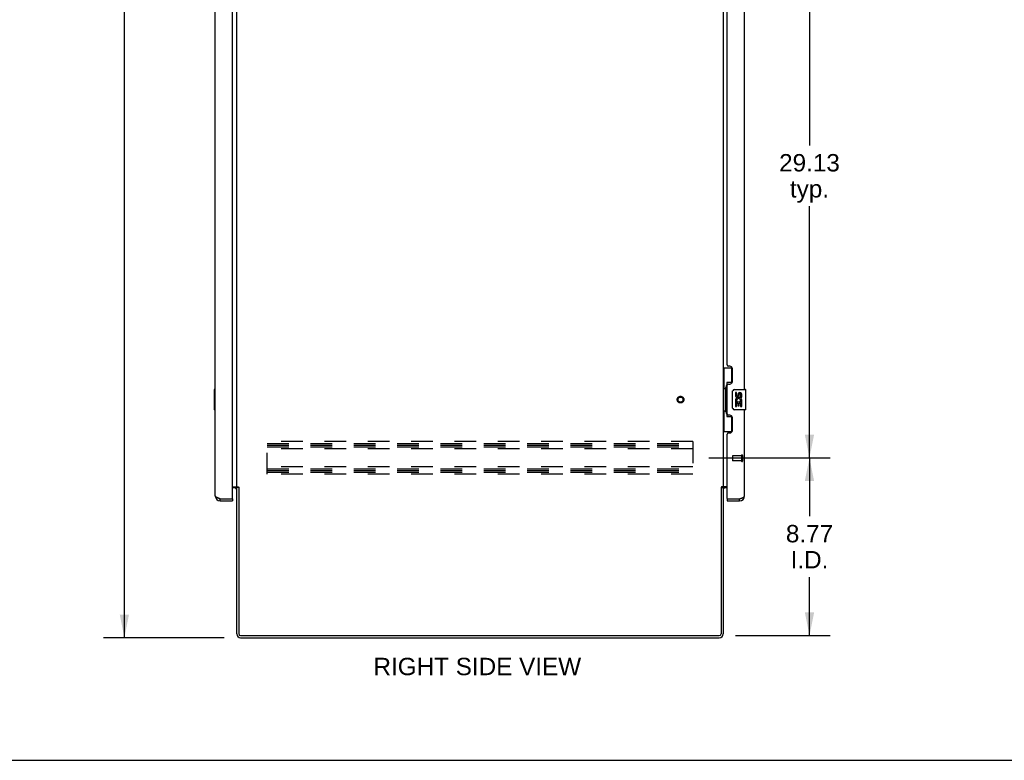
# Model space of a CAD drawing. Header units: inches. Extents: x 0 to 194, y 0 to 126.
# Tile 10 of 16: x 97 to 146, y 0 to 37. Entities that reach past the tile are written whole.
import ezdxf

# ---------------------------------------------------------------- set-up
doc = ezdxf.new("R2010")
doc.units = ezdxf.units.IN
doc.header["$LTSCALE"] = 10.686912
doc.header["$MEASUREMENT"] = 0
doc.linetypes.add('HIDDEN', pattern=[0.2, 0.1, -0.1])
doc.layers.get('0').update_dxf_attribs({"linetype": 'CONTINUOUS'})
for name, color, linetype in [('02___PRT_ALL_AXES', 7, 'CONTINUOUS'), ('DEFAULT_2', 8, 'HIDDEN'), ('DIMENSIONS', 7, 'CONTINUOUS')]:
    doc.layers.add(name, color=color, linetype=linetype)
doc.styles.get("Standard").update_dxf_attribs({"font": 'arial.ttf'})
doc.dimstyles.new('DIMSTYLE_1', dxfattribs={"dimtxt": 0.857239, "dimasz": 1.142985, "dimexe": 0.09, "dimexo": 0.07, "dimgap": 0.0375, "dimtad": 0, "dimtih": 1, "dimtoh": 1, "dimzin": 4, "dimdsep": 46, "dimtxsty": 'Standard', "dimblk": '_FILLED', "dimblk1": '_FILLED', "dimblk2": '_FILLED', "dimcen": 0.09, "dimazin": 1, "dimtfac": 1, "dimtofl": 0, "dimtmove": 0, "dimatfit": 3, "dimldrblk": '_FILLED', "dimfxl": 0, "dimtolj": 1, "dimtzin": 4, "dimarcsym": 0})

# ---------------------------------------------------------------- blocks, each defined once
blk = doc.blocks.new('_FILLED')
at = {"color": 0, "linetype": 'ByBlock'}
blk.add_solid([(0, 0), (-1, 0.2), (-1, -0.2)], dxfattribs=at)
blk = doc.blocks.new('*D6')
at = {"layer": 'DIMENSIONS', "color": 2, "linetype": 'Continuous'}
for p, q in [((107.249, 78.049), (101.29, 78.049)), ((102.318, 78.049), (102.318, 42.906)), ((102.318, 6.049), (102.318, 41.192)), ((107.249, 6.049), (101.29, 6.049))]:
    blk.add_line(p, q, dxfattribs=at)
at = {"layer": 'DIMENSIONS', "color": 2, "linetype": 'Continuous', "xscale": 1.1429852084, "yscale": 1.1429852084, "zscale": 1.1429852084}
for p, rotation in [((102.318, 78.049), 90), ((102.318, 6.049), 270)]:
    blk.add_blockref('_FILLED', p, dxfattribs=dict(at, rotation=rotation))
at = {"layer": 'DIMENSIONS', "color": 2, "linetype": 'Continuous', "insert": (102.318, 42.478), "char_height": 0.8572, "width": 2.99556, "attachment_point": 2, "line_spacing_factor": 0.9}
blk.add_mtext('72.00', dxfattribs=at)
blk = doc.blocks.new('*D11')
at = {"layer": 'DIMENSIONS', "color": 2, "linetype": 'Continuous'}
for p, q in [((131.16, 44.049), (137.147, 44.049)), ((136.119, 44.049), (136.119, 30.344)), ((136.119, 14.924), (136.119, 27.344)), ((131.16, 14.924), (137.147, 14.924))]:
    blk.add_line(p, q, dxfattribs=at)
at = {"layer": 'DIMENSIONS', "color": 2, "linetype": 'Continuous', "xscale": 1.1429852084, "yscale": 1.1429852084, "zscale": 1.1429852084}
for p, rotation in [((136.119, 44.049), 90), ((136.119, 14.924), 270)]:
    blk.add_blockref('_FILLED', p, dxfattribs=dict(at, rotation=rotation))
at = {"layer": 'DIMENSIONS', "color": 2, "linetype": 'Continuous', "insert": (136.119, 29.915), "char_height": 0.8572, "width": 2.99556, "attachment_point": 2, "line_spacing_factor": 0.9}
blk.add_mtext('29.13\\Ptyp.', dxfattribs=at)
blk = doc.blocks.new('*D12')
at = {"layer": 'DIMENSIONS', "color": 2, "linetype": 'Continuous'}
for p, q in [((131.16, 14.924), (137.147, 14.924)), ((136.119, 14.924), (136.119, 12.043)), ((136.119, 6.153), (136.119, 9.042)), ((132.466, 6.153), (137.147, 6.153))]:
    blk.add_line(p, q, dxfattribs=at)
at = {"layer": 'DIMENSIONS', "color": 2, "linetype": 'Continuous', "xscale": 1.1429852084, "yscale": 1.1429852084, "zscale": 1.1429852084}
for p, rotation in [((136.119, 14.924), 90), ((136.119, 6.153), 270)]:
    blk.add_blockref('_FILLED', p, dxfattribs=dict(at, rotation=rotation))
at = {"layer": 'DIMENSIONS', "color": 2, "linetype": 'Continuous', "insert": (136.119, 11.614), "char_height": 0.8572, "width": 2.32952, "attachment_point": 2, "line_spacing_factor": 0.9}
blk.add_mtext('8.77\\PI.D.', dxfattribs=at)

msp = doc.modelspace()

# ---------------------------------------------------------------- linework, layer by layer
at = {"color": 3, "linetype": 'Continuous'}
for p, q in [((106.802, 13.046), (106.802, 75.053)), ((107.656, 12.923), (107.656, 75.175)), ((107.86, 13.497), (107.86, 74.601)), ((131.86, 74.601), (131.86, 13.497)), ((132.918, 18.299), (132.918, 43.549)), ((132.064, 19.507), (132.064, 42.342)), ((132.184, 19.447), (132.124, 19.447)), ((132.314, 18.697), (132.314, 19.317)), ((132.064, 17.092), (132.064, 18.507)), ((132.124, 18.567), (132.184, 18.567)), ((132.184, 17.032), (132.124, 17.032)), ((132.918, 13.046), (132.918, 17.299)), ((132.314, 16.282), (132.314, 16.902)), ((132.064, 12.923), (132.064, 16.092)), ((132.124, 16.152), (132.184, 16.152)), ((107.656, 13.497), (107.932, 13.497)), ((107.775, 13.445), (107.656, 13.445)), ((107.86, 6.238), (107.86, 13.466)), ((107.949, 13.482), (107.955, 13.476)), ((107.964, 13.467), (107.964, 6.243)), ((131.756, 13.467), (131.756, 6.243)), ((132.064, 13.497), (131.788, 13.497)), ((131.86, 13.466), (131.86, 6.238)), ((132.064, 13.445), (131.945, 13.445)), ((107.049, 12.903), (107.636, 12.903)), ((107.049, 12.799), (107.656, 12.799)), ((132.064, 12.799), (132.672, 12.799)), ((132.084, 12.903), (132.672, 12.903)), ((132.672, 12.903), (132.701, 12.914)), ((108.049, 6.049), (131.671, 6.049)), ((108.054, 6.153), (131.666, 6.153))]:
    msp.add_line(p, q, dxfattribs=at)
at = {"color": 7, "linetype": 'Continuous'}
for p, q in [((131.86, 19.374), (132.301, 19.374)), ((131.899, 19.374), (131.899, 18.349)), ((132.264, 19.374), (132.264, 18.594)), ((132.264, 18.639), (132.037, 18.639)), ((132.037, 18.639), (132.037, 16.959)), ((106.742, 18.284), (106.742, 17.314)), ((106.802, 18.299), (106.757, 18.299)), ((106.789, 18.199), (106.789, 17.399)), ((131.878, 18.349), (132, 18.349)), ((131.878, 18.349), (131.878, 17.249)), ((132, 18.38), (132, 18.4)), ((132, 17.249), (132, 18.349)), ((132.323, 17.399), (132.323, 18.199)), ((132.423, 18.299), (132.963, 18.299)), ((132.978, 17.314), (132.978, 18.284)), ((106.757, 17.299), (106.802, 17.299)), ((131.878, 17.249), (132, 17.249)), ((131.899, 17.249), (131.899, 16.224)), ((132, 17.199), (132, 17.219)), ((132.264, 17.004), (132.264, 16.224)), ((132.963, 17.299), (132.423, 17.299)), ((132.037, 16.959), (132.264, 16.959)), ((131.86, 16.224), (132.301, 16.224)), ((107.964, 13.466), (107.86, 13.466)), ((131.756, 13.466), (131.86, 13.466)), ((107.049, 12.799), (107.049, 12.903)), ((107.636, 12.903), (107.656, 12.903)), ((107.656, 12.903), (107.656, 12.799)), ((132.064, 12.903), (132.084, 12.903)), ((132.064, 12.903), (132.064, 12.799)), ((132.672, 12.799), (132.672, 12.903)), ((0, 0), (194.307, 0))]:
    msp.add_line(p, q, dxfattribs=at)
for points in [[(132.037, 18.615), (132.037, 18.612), (132.038, 18.608), (132.039, 18.604), (132.04, 18.6), (132.042, 18.595), (132.044, 18.59), (132.046, 18.585), (132.049, 18.579), (132.053, 18.572), (132.056, 18.565), (132.061, 18.558), (132.066, 18.55), (132.071, 18.542), (132.073, 18.538)], [(106.787, 18.235), (106.788, 18.23), (106.788, 18.224), (106.788, 18.218), (106.789, 18.212), (106.789, 18.206), (106.789, 18.199)], [(132.323, 18.199), (132.323, 18.206), (132.324, 18.212), (132.325, 18.218), (132.326, 18.224), (132.328, 18.23), (132.33, 18.235)], [(106.789, 17.399), (106.789, 17.393), (106.789, 17.387), (106.788, 17.381), (106.788, 17.375), (106.788, 17.369), (106.787, 17.363)], [(132.073, 17.06), (132.071, 17.057), (132.066, 17.048), (132.061, 17.04), (132.056, 17.033), (132.053, 17.026), (132.049, 17.02), (132.046, 17.014), (132.044, 17.008), (132.042, 17.003), (132.04, 16.998), (132.039, 16.994), (132.038, 16.99), (132.037, 16.986), (132.037, 16.983)], [(132.33, 17.363), (132.328, 17.369), (132.326, 17.375), (132.325, 17.381), (132.324, 17.387), (132.323, 17.393), (132.323, 17.399)]]:
    msp.add_lwpolyline(points, dxfattribs=at)
at = {"color": 3, "linetype": 'Continuous'}
for points in [[(107.932, 13.497), (107.934, 13.496), (107.936, 13.494), (107.938, 13.493), (107.94, 13.491), (107.941, 13.49), (107.943, 13.488), (107.944, 13.487), (107.946, 13.485), (107.947, 13.484), (107.949, 13.482)], [(107.955, 13.476), (107.957, 13.474), (107.958, 13.472), (107.96, 13.471), (107.961, 13.469), (107.963, 13.468), (107.964, 13.467)], [(131.771, 13.482), (131.765, 13.476), (131.764, 13.474), (131.762, 13.472), (131.76, 13.471), (131.759, 13.469), (131.757, 13.468), (131.756, 13.467)], [(131.788, 13.497), (131.786, 13.496), (131.784, 13.494), (131.783, 13.493), (131.781, 13.491), (131.779, 13.49), (131.777, 13.488), (131.776, 13.487), (131.774, 13.485), (131.773, 13.484), (131.771, 13.482)], [(106.961, 12.936), (106.947, 12.942), (106.934, 12.947), (106.921, 12.953), (106.909, 12.958), (106.897, 12.964), (106.885, 12.969), (106.874, 12.974), (106.864, 12.98), (106.855, 12.985), (106.846, 12.991), (106.838, 12.996), (106.83, 13.002), (106.824, 13.007), (106.818, 13.013), (106.813, 13.018), (106.809, 13.024), (106.806, 13.029), (106.804, 13.035), (106.803, 13.04), (106.802, 13.046)], [(107.049, 12.903), (107.019, 12.914), (107.004, 12.92), (106.99, 12.925), (106.975, 12.931), (106.961, 12.936)], [(132.701, 12.914), (132.716, 12.92), (132.731, 12.925), (132.745, 12.931), (132.759, 12.936)], [(132.759, 12.936), (132.773, 12.942), (132.786, 12.947), (132.799, 12.953), (132.812, 12.958), (132.824, 12.964), (132.835, 12.969), (132.846, 12.974), (132.856, 12.98), (132.866, 12.985), (132.875, 12.991), (132.883, 12.996), (132.89, 13.002), (132.896, 13.007), (132.902, 13.013), (132.907, 13.018), (132.911, 13.024), (132.914, 13.029), (132.916, 13.035), (132.918, 13.04), (132.918, 13.046)]]:
    msp.add_lwpolyline(points, dxfattribs=at)
for centre, radius, start, end in [((132.124, 19.507), 0.06, 180, 270), ((132.184, 19.317), 0.13, 0, 90), ((132.124, 18.507), 0.06, 90, 180), ((132.184, 18.697), 0.13, 270, 360), ((132.124, 17.092), 0.06, 180, 270), ((132.184, 16.902), 0.13, 0, 90), ((132.124, 16.092), 0.06, 90, 180), ((132.184, 16.282), 0.13, 270, 360), ((107.775, 13.36), 0.085, 0, 90), ((131.945, 13.36), 0.085, 90, 180), ((107.049, 13.046), 0.246, 180, 270), ((107.636, 12.923), 0.02, 270, 360), ((132.084, 12.923), 0.02, 180, 270), ((132.672, 13.046), 0.246, 270, 360), ((108.049, 6.238), 0.189, 180, 270), ((108.054, 6.243), 0.09, 180, 270), ((131.666, 6.243), 0.09, 270, 360), ((131.671, 6.238), 0.189, 270, 360)]:
    msp.add_arc(centre, radius, start, end, dxfattribs=at)
at = {"color": 7, "linetype": 'Continuous'}
for centre, radius, start, end in [((106.757, 18.284), 0.015, 90, 180), ((106.787, 18.284), 0.015, 0, 90), ((132.423, 18.199), 0.1, 90, 158.7946), ((132.963, 18.284), 0.015, 0, 90), ((106.757, 17.314), 0.015, 180, 270), ((106.787, 17.314), 0.015, 270, 360), ((132.423, 17.399), 0.1, 201.205, 270), ((132.963, 17.314), 0.015, 270, 360), ((107.775, 13.36), 0.189, 34.0366, 46.4804), ((131.945, 13.36), 0.189, 133.5196, 145.9635), ((107.049, 13.046), 0.142, 228.6168, 270), ((106.966, 13.189), 0.26, 270, 272.608), ((132.672, 13.046), 0.142, 270, 311.3832), ((132.754, 13.189), 0.26, 267.3764, 270), ((108.049, 6.238), 0.085, 180, 270), ((131.671, 6.238), 0.085, 270, 360)]:
    msp.add_arc(centre, radius, start, end, dxfattribs=at)
for centre, start_param, end_param in [((132.104, 18.39), 0.699287, 1.51401), ((132.104, 18.39), -4.655602, -3.84088), ((132.104, 17.209), 0.699287, 1.51401), ((132.104, 17.209), -4.655602, -3.84088)]:
    msp.add_ellipse(centre, major_axis=(0, 0.18), ratio=0.579493, start_param=start_param, end_param=end_param, dxfattribs=at)
at = {"layer": '02___PRT_ALL_AXES', "color": 7, "linetype": 'Continuous'}
for p, q in [((132.524, 18.145), (132.461, 18.145)), ((132.461, 18.145), (132.461, 18.009)), ((132.524, 18.009), (132.524, 18.145)), ((132.589, 18.071), (132.589, 18.002)), ((132.649, 18.009), (132.649, 18.051)), ((132.712, 18.051), (132.712, 17.914)), ((132.775, 17.914), (132.775, 18.051)), ((132.479, 17.684), (132.461, 17.684)), ((132.461, 17.684), (132.461, 17.453)), ((132.513, 17.684), (132.541, 17.703)), ((132.513, 17.684), (132.775, 17.684)), ((132.524, 17.621), (132.589, 17.621)), ((132.524, 17.453), (132.524, 17.621)), ((132.589, 17.621), (132.589, 17.485)), ((132.649, 17.621), (132.712, 17.621)), ((132.649, 17.485), (132.649, 17.621)), ((132.705, 17.72), (132.762, 17.695)), ((132.712, 17.914), (132.775, 17.914)), ((132.712, 17.621), (132.712, 17.453)), ((132.775, 17.453), (132.775, 17.684)), ((132.461, 17.453), (132.524, 17.453)), ((132.589, 17.485), (132.649, 17.485)), ((132.712, 17.453), (132.775, 17.453))]:
    msp.add_line(p, q, dxfattribs=at)
at = {"layer": '02___PRT_ALL_AXES', "color": 8, "linetype": 'HIDDEN'}
for p, q in [((132.771, 15.027), (132.324, 15.027)), ((132.771, 14.779), (132.324, 14.779)), ((132.771, 15.027), (132.771, 14.779))]:
    msp.add_line(p, q, dxfattribs=at)
msp.add_circle((129.756, 17.799), 0.124, dxfattribs=at)
at = {"layer": '02___PRT_ALL_AXES', "color": 7, "linetype": 'Continuous'}
for centre, radius, start, end in [((132.555, 18.009), 0.0943, 180, 360), ((132.555, 18.009), 0.0314, 180, 261.2295), ((132.554, 18.014), 0.0362, 263.4285, 341.7628), ((132.681, 18.051), 0.0943, 68.6999, 167.4338), ((132.681, 18.051), 0.0314, 0, 180.0485), ((132.681, 18.051), 0.0943, 0, 68.6704), ((132.615, 17.757), 0.154, 161.4199, 206.1963), ((132.618, 17.757), 0.157, 336.5966, 161.8791), ((132.618, 17.757), 0.157, 205.737, 207.8532), ((132.618, 17.757), 0.0943, 336.5966, 215.1122)]:
    msp.add_arc(centre, radius, start, end, dxfattribs=at)
at = {"layer": 'DEFAULT_2', "color": 8, "linetype": 'HIDDEN'}
for p, q in [((130.36, 15.737), (109.36, 15.737)), ((109.36, 14.112), (109.36, 15.737)), ((109.36, 15.633), (130.36, 15.633)), ((130.36, 15.737), (130.36, 14.112)), ((109.36, 15.543), (130.36, 15.543)), ((109.36, 15.466), (130.36, 15.466)), ((130.36, 15.362), (109.36, 15.362)), ((132.314, 15.017), (132.314, 14.789)), ((132.771, 15.045), (132.771, 14.761)), ((132.814, 15.045), (132.814, 14.761)), ((130.36, 14.487), (109.36, 14.487)), ((109.36, 14.383), (130.36, 14.383)), ((109.36, 14.293), (130.36, 14.293)), ((109.36, 14.216), (130.36, 14.216)), ((130.36, 14.112), (109.36, 14.112))]:
    msp.add_line(p, q, dxfattribs=at)
for radius in [0.164, 0.124]:
    msp.add_circle((129.756, 17.799), radius, dxfattribs=at)
for centre, radius, start, end in [((132.793, 15.045), 0.0215, 0, 180), ((132.324, 15.017), 0.01, 90, 180), ((132.324, 14.789), 0.01, 180, 270), ((132.793, 14.761), 0.0215, 180, 360)]:
    msp.add_arc(centre, radius, start, end, dxfattribs=at)

# ---------------------------------------------------------------- texts
at = {"layer": 'DIMENSIONS', "color": 2, "linetype": 'Continuous', "insert": (119.731, 5.058), "char_height": 0.85724, "width": 10.22313, "attachment_point": 2, "line_spacing_factor": 0.9}
msp.add_mtext('RIGHT SIDE VIEW', dxfattribs=at)

# ---------------------------------------------------------------- dimensions: what is measured, and where the dimension line sits
at = {"layer": 'DIMENSIONS', "color": 2, "linetype": 'Continuous'}
dim = msp.add_linear_dim(base=(102.318, 6.049), p1=(107.319, 78.049), p2=(107.319, 6.049), angle=270, dimstyle='DIMSTYLE_1', dxfattribs=at)
dim.commit()
dim.dimension.update_dxf_attribs({"geometry": '*D6', "text_midpoint": (102.318, 42.044), "dimtype": 160})
for base, p1, p2, angle, text, picture, middle in [((136.118540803, 14.92424456), (131.090228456, 44.04924456), (131.090228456, 14.92424456), 270, '<>\\Ptyp.', '*D11', (136.118540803, 28.84381538)), ((136.119, 14.924), (132.396, 6.153), (131.09, 14.924), 90, '<>\\PI.D.', '*D12', (136.119, 10.543))]:
    dim = msp.add_linear_dim(base=base, p1=p1, p2=p2, angle=angle, text=text, dimstyle='DIMSTYLE_1', dxfattribs=at)
    dim.commit()
    dim.dimension.update_dxf_attribs({"geometry": picture, "text_midpoint": middle, "dimtype": 160})

doc.saveas('drawing.dxf')
